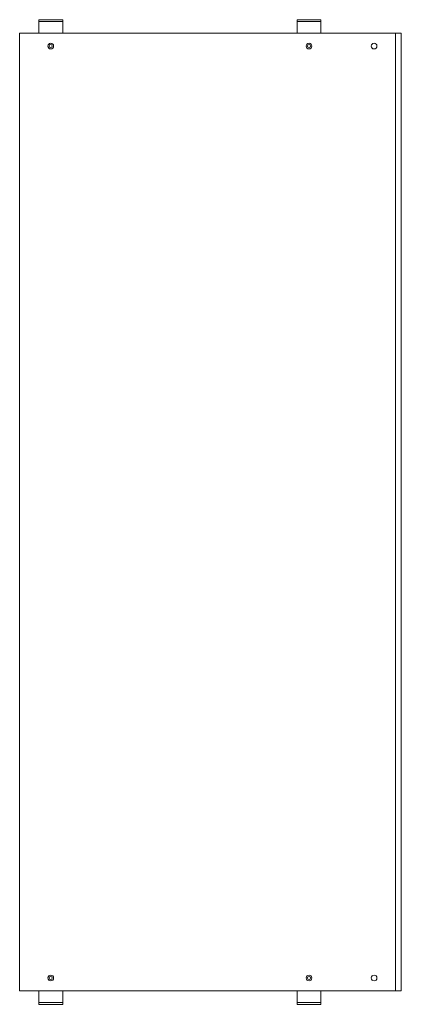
# Model space of a CAD drawing. Header units: millimetres. Extents: x -18 to 381, y -692 to 336.
import ezdxf

# ---------------------------------------------------------------- set-up
doc = ezdxf.new("R2010")
doc.units = ezdxf.units.MM

msp = doc.modelspace()

# ---------------------------------------------------------------- linework, layer by layer
at = {"color": 0, "linetype": 'Continuous', "lineweight": 0}
for p, q in [((4.7, 335.8), (1.7, 335.8)), ((1.7, 333.8), (1.7, 335.8)), ((1.7, 333.8), (4.7, 333.8)), ((1.7, 331.8), (1.7, 333.8)), ((1.7, 331.8), (1.7, 323.8)), ((23.7, 335.8), (4.7, 335.8)), ((23.7, 333.8), (4.7, 333.8)), ((26.7, 335.8), (23.7, 335.8)), ((23.7, 333.8), (26.7, 333.8)), ((26.7, 333.8), (26.7, 335.8)), ((26.7, 333.8), (26.7, 331.8)), ((26.7, 331.8), (26.7, 323.8)), ((274.7, 335.8), (271.7, 335.8)), ((271.7, 333.8), (271.7, 335.8)), ((271.7, 333.8), (274.7, 333.8)), ((271.7, 331.8), (271.7, 333.8)), ((271.7, 331.8), (271.7, 323.8)), ((293.7, 335.8), (274.7, 335.8)), ((293.7, 333.8), (274.7, 333.8)), ((296.7, 335.8), (293.7, 335.8)), ((293.7, 333.8), (296.7, 333.8)), ((296.7, 333.8), (296.7, 335.8)), ((296.7, 333.8), (296.7, 331.8)), ((296.7, 331.8), (296.7, 323.8)), ((-18.3, 321.8), (-18.3, -678.2)), ((-15, 321.8), (-18.3, 321.8)), ((-15, 321.8), (372.7, 321.8)), ((1.7, 321.8), (1.7, 323.8)), ((26.7, 323.8), (26.7, 321.8)), ((271.7, 321.8), (271.7, 323.8)), ((296.7, 323.8), (296.7, 321.8)), ((372.7, 321.8), (374.7, 321.8)), ((374.7, 321.8), (374.7, -678.2)), ((380.7, 321.8), (374.7, 321.8)), ((380.7, 321.8), (380.7, -678.2)), ((-18.3, -678.2), (-15, -678.2)), ((-15, -678.2), (372.7, -678.2)), ((1.7, -680.2), (1.7, -678.2)), ((26.7, -678.2), (26.7, -680.2)), ((271.7, -680.2), (271.7, -678.2)), ((296.7, -678.2), (296.7, -680.2)), ((374.7, -678.2), (372.7, -678.2)), ((374.7, -678.2), (380.7, -678.2)), ((1.7, -688.2), (1.7, -680.2)), ((1.7, -690.2), (1.7, -688.2)), ((26.7, -688.2), (26.7, -680.2)), ((26.7, -688.2), (26.7, -690.2)), ((271.7, -688.2), (271.7, -680.2)), ((271.7, -690.2), (271.7, -688.2)), ((296.7, -688.2), (296.7, -680.2)), ((296.7, -688.2), (296.7, -690.2)), ((1.7, -690.2), (1.7, -692.2)), ((4.7, -690.2), (1.7, -690.2)), ((1.7, -692.2), (4.7, -692.2)), ((4.7, -690.2), (23.7, -690.2)), ((4.7, -692.2), (23.7, -692.2)), ((26.7, -690.2), (23.7, -690.2)), ((23.7, -692.2), (26.7, -692.2)), ((26.7, -690.2), (26.7, -692.2)), ((271.7, -690.2), (271.7, -692.2)), ((274.7, -690.2), (271.7, -690.2)), ((271.7, -692.2), (274.7, -692.2)), ((274.7, -690.2), (293.7, -690.2)), ((274.7, -692.2), (293.7, -692.2)), ((296.7, -690.2), (293.7, -690.2)), ((293.7, -692.2), (296.7, -692.2)), ((296.7, -690.2), (296.7, -692.2))]:
    msp.add_line(p, q, dxfattribs=at)
for centre, radius, start, end in [((14.2, 308.3), 3, 90, 270), ((14.2, 308.3), 1.65, 0, 180), ((14.2, 308.3), 3, 270, 90), ((284.2, 308.3), 3, 90, 270), ((284.2, 308.3), 1.65, 0, 180), ((284.2, 308.3), 3, 270, 90), ((352.2, 308.3), 3, 90, 270), ((352.2, 308.3), 3, 270, 90), ((14.2, 308.3), 1.65, 180, 0), ((284.2, 308.3), 1.65, 180, 0), ((14.2, -664.7), 3, 90, 270), ((14.2, -664.7), 1.65, 0, 180), ((14.2, -664.7), 1.65, 180, 0), ((14.2, -664.7), 3, 270, 90), ((284.2, -664.7), 3, 90, 270), ((284.2, -664.7), 1.65, 0, 180), ((284.2, -664.7), 1.65, 180, 0), ((284.2, -664.7), 3, 270, 90), ((352.2, -664.7), 3, 90, 270), ((352.2, -664.7), 3, 270, 90)]:
    msp.add_arc(centre, radius, start, end, dxfattribs=at)

doc.saveas('drawing.dxf')
